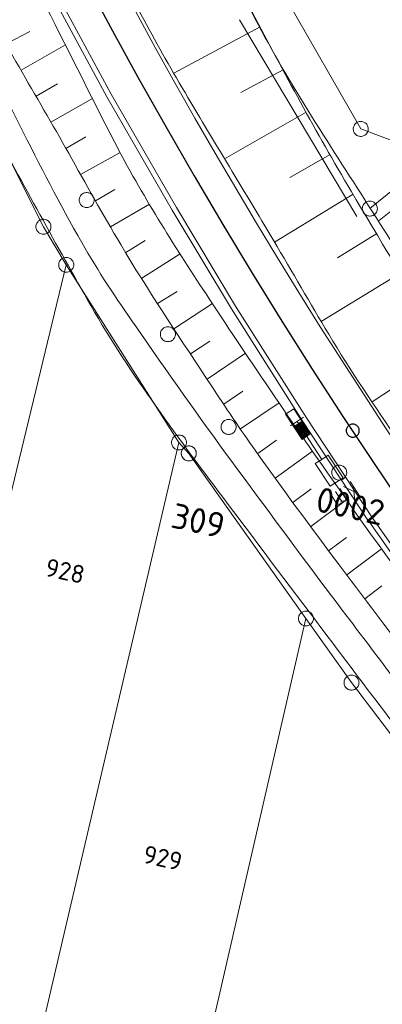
# Model space of a CAD drawing. Header units: metres. Extents: x 3425540 to 3446143, y 5432760 to 5444637.
# Tile 81 of 256: x 3435952 to 3435988, y 5439328 to 5439426. Entities that reach past the tile are written whole.
import ezdxf
from ezdxf.enums import TextEntityAlignment as Align

# ---------------------------------------------------------------- set-up
doc = ezdxf.new("R2010")
doc.units = ezdxf.units.M
for name, color, linetype, lineweight in [('B_Bestand', 9, 'Continuous', 18), ('B_Böschung', 9, 'Continuous', 18), ('B_Flurgrenzen', 9, 'Continuous', 18), ('B_Gleisachse', 9, 'Continuous', 25), ('B_Kilometrierung', 9, 'Continuous', 25), ('Bestand Kabeltröge', 9, 'Continuous', 18), ('Bestand_Neu_Strecke 3443', 9, 'Continuous', 18)]:
    doc.layers.add(name, color=color, linetype=linetype, lineweight=lineweight)
doc.styles.get("Standard").update_dxf_attribs({"font": 'isocpeur.ttf'})

msp = doc.modelspace()

# ---------------------------------------------------------------- linework, layer by layer
at = {"layer": 'B_Bestand'}
for p, q in [((3435980.6, 5439386.514), (3435979.309, 5439385.669)), ((3435979.625, 5439385.568), (3435980.453, 5439386.115)), ((3435985.251, 5439380.106), (3435986.286, 5439378.524)), ((3435984.239, 5439379.398), (3435984.936, 5439378.332)), ((3435985.628, 5439379.107), (3435984.595, 5439379.63)), ((3435985.61, 5439379.557), (3435985.737, 5439378.165))]:
    msp.add_line(p, q, dxfattribs=at)
for points in [[(3435978.798, 5439386.819), (3435980.453, 5439384.317), (3435981.28, 5439384.864), (3435979.626, 5439387.366), (3435978.798, 5439386.819)], [(3435979.756, 5439385.541), (3435980.479, 5439384.448), (3435981.149, 5439384.89), (3435980.426, 5439385.984), (3435979.756, 5439385.541)], [(3435979.887, 5439385.514), (3435980.506, 5439384.578), (3435981.018, 5439384.917), (3435980.4, 5439385.853), (3435979.887, 5439385.514)], [(3435979.954, 5439386.091), (3435982.425, 5439382.314), (3435981.779, 5439381.892), (3435983.257, 5439379.631), (3435984.549, 5439380.476), (3435983.071, 5439382.736), (3435982.425, 5439382.314)], [(3435980.018, 5439385.488), (3435980.533, 5439384.709), (3435980.887, 5439384.944), (3435980.373, 5439385.722), (3435980.018, 5439385.488)], [(3435980.149, 5439385.461), (3435980.559, 5439384.84), (3435980.756, 5439384.971), (3435980.346, 5439385.591), (3435980.149, 5439385.461)], [(3435980.28, 5439385.434), (3435980.586, 5439384.971), (3435980.626, 5439384.997), (3435980.319, 5439385.46), (3435980.28, 5439385.434)], [(3435984.357, 5439378.231), (3435984.377, 5439378.059), (3435984.323, 5439377.931), (3435984.194, 5439377.847), (3435984.108, 5439377.837), (3435984.001, 5439377.859), (3435983.905, 5439377.935), (3435983.335, 5439378.807)], [(3435984.809, 5439378.526), (3435984.829, 5439378.355), (3435984.775, 5439378.227), (3435984.646, 5439378.142), (3435984.592, 5439378.154), (3435984.453, 5439378.155), (3435984.357, 5439378.231), (3435983.787, 5439379.102)]]:
    msp.add_lwpolyline(points, dxfattribs=at)
for points, knots in [([(3436243.48, 5439185.827), (3436242.869, 5439186.295), (3436242.258, 5439186.763), (3436241.647, 5439187.231), (3436240.395, 5439188.19), (3436238.906, 5439188.796), (3436237.476, 5439189.466), (3436235.168, 5439190.549), (3436232.736, 5439191.351), (3436230.475, 5439192.521), (3436224.97, 5439195.37), (3436219.582, 5439198.445), (3436214.088, 5439201.312), (3436207.498, 5439204.752), (3436200.694, 5439207.8), (3436194.245, 5439211.5), (3436191.09, 5439213.31), (3436187.939, 5439215.127), (3436184.786, 5439216.939), (3436181.112, 5439219.051), (3436177.436, 5439221.159), (3436173.763, 5439223.272), (3436169.942, 5439225.471), (3436166.278, 5439227.933), (3436162.59, 5439230.35), (3436159.323, 5439232.491), (3436156.065, 5439234.642), (3436152.833, 5439236.833), (3436149.199, 5439239.297), (3436145.591, 5439241.798), (3436141.995, 5439244.317), (3436136.531, 5439248.145), (3436131.118, 5439252.04), (3436125.758, 5439256.014), (3436121.065, 5439259.494), (3436116.454, 5439263.078), (3436111.905, 5439266.744), (3436108.909, 5439269.159), (3436105.949, 5439271.614), (3436103, 5439274.085), (3436098.586, 5439277.785), (3436094.213, 5439281.528), (3436089.89, 5439285.336), (3436085.88, 5439288.868), (3436081.967, 5439292.503), (3436078.197, 5439296.289), (3436075.665, 5439298.832), (3436073.17, 5439301.407), (3436070.698, 5439304.007), (3436067.006, 5439307.89), (3436063.374, 5439311.83), (3436059.675, 5439315.705), (3436056.098, 5439319.452), (3436052.374, 5439323.056), (3436048.801, 5439326.806), (3436044.967, 5439330.83), (3436041.229, 5439334.94), (3436037.502, 5439339.063), (3436033.973, 5439342.967), (3436030.513, 5439346.925), (3436027.075, 5439350.91), (3436023.264, 5439355.329), (3436019.551, 5439359.824), (3436016.069, 5439364.512), (3436011.085, 5439371.224), (3436006.39, 5439378.119), (3436001.768, 5439385.076), (3435996.807, 5439392.544), (3435991.931, 5439400.054), (3435987.11, 5439407.613), (3435983.061, 5439413.963), (3435978.851, 5439420.231), (3435975.434, 5439426.942), (3435972.075, 5439433.538), (3435968.857, 5439440.194), (3435965.601, 5439446.836), (3435963.135, 5439451.866), (3435960.398, 5439456.773), (3435958.237, 5439461.941), (3435956.405, 5439466.321), (3435954.574, 5439470.701), (3435952.742, 5439475.081)], [0, 0, 0, 0, 0.0055, 0.0055, 0.0055, 0.016774, 0.016774, 0.016774, 0.034971, 0.034971, 0.034971, 0.079272, 0.079272, 0.079272, 0.13241, 0.13241, 0.13241, 0.158404, 0.158404, 0.158404, 0.188689, 0.188689, 0.188689, 0.220198, 0.220198, 0.220198, 0.248105, 0.248105, 0.248105, 0.279482, 0.279482, 0.279482, 0.327155, 0.327155, 0.327155, 0.368899, 0.368899, 0.368899, 0.396392, 0.396392, 0.396392, 0.437548, 0.437548, 0.437548, 0.475716, 0.475716, 0.475716, 0.501352, 0.501352, 0.501352, 0.539643, 0.539643, 0.539643, 0.576663, 0.576663, 0.576663, 0.616376, 0.616376, 0.616376, 0.653974, 0.653974, 0.653974, 0.695657, 0.695657, 0.695657, 0.755328, 0.755328, 0.755328, 0.819374, 0.819374, 0.819374, 0.873171, 0.873171, 0.873171, 0.926037, 0.926037, 0.926037, 0.96607, 0.96607, 0.96607, 1, 1, 1, 1]), ([(3436241.291, 5439164.688), (3436239.995, 5439165.728), (3436238.698, 5439166.767), (3436237.402, 5439167.806), (3436235.418, 5439169.397), (3436233.322, 5439170.837), (3436231.217, 5439172.274), (3436228.849, 5439173.891), (3436226.43, 5439175.416), (3436223.887, 5439176.742), (3436221.929, 5439177.763), (3436219.948, 5439178.721), (3436217.931, 5439179.607), (3436214.69, 5439181.031), (3436211.451, 5439182.458), (3436208.195, 5439183.846), (3436205.677, 5439184.919), (3436203.157, 5439185.987), (3436200.636, 5439187.054), (3436197.704, 5439188.295), (3436194.743, 5439189.464), (3436191.816, 5439190.72), (3436188.614, 5439192.095), (3436185.523, 5439193.711), (3436182.424, 5439195.304), (3436178.124, 5439197.515), (3436173.808, 5439199.692), (3436169.597, 5439202.064), (3436166.711, 5439203.69), (3436163.829, 5439205.322), (3436160.946, 5439206.953), (3436156.095, 5439209.699), (3436151.242, 5439212.439), (3436146.4, 5439215.202), (3436141.854, 5439217.796), (3436137.499, 5439220.707), (3436133.114, 5439223.566), (3436128.659, 5439226.471), (3436124.222, 5439229.395), (3436119.827, 5439232.388), (3436116.631, 5439234.565), (3436113.467, 5439236.784), (3436110.321, 5439239.033), (3436107.388, 5439241.13), (3436104.48, 5439243.259), (3436101.616, 5439245.45), (3436098.497, 5439247.836), (3436095.421, 5439250.273), (3436092.375, 5439252.75), (3436088.187, 5439256.157), (3436084.031, 5439259.598), (3436079.891, 5439263.062), (3436075.611, 5439266.643), (3436071.364, 5439270.257), (3436067.177, 5439273.947), (3436064.014, 5439276.735), (3436060.948, 5439279.627), (3436057.9, 5439282.54), (3436052.759, 5439287.454), (3436047.654, 5439292.396), (3436042.701, 5439297.499), (3436039.37, 5439300.931), (3436036.081, 5439304.399), (3436032.851, 5439307.924), (3436029.673, 5439311.392), (3436026.516, 5439314.879), (3436023.343, 5439318.351), (3436020.609, 5439321.343), (3436017.8, 5439324.263), (3436015.097, 5439327.287), (3436011.271, 5439331.568), (3436007.895, 5439336.223), (3436004.445, 5439340.808), (3436001.244, 5439345.062), (3435998.067, 5439349.333), (3435994.858, 5439353.58), (3435991.046, 5439358.626), (3435987.214, 5439363.657), (3435983.404, 5439368.704), (3435980.049, 5439373.148), (3435976.746, 5439377.629), (3435973.439, 5439382.109), (3435970.154, 5439386.56), (3435966.986, 5439391.091), (3435963.818, 5439395.629), (3435961.929, 5439398.335), (3435960.092, 5439401.076), (3435958.455, 5439403.945), (3435956.267, 5439407.779), (3435954.248, 5439411.692), (3435952.271, 5439415.632), (3435950.149, 5439419.862), (3435948.154, 5439424.154), (3435945.97, 5439428.35), (3435945.118, 5439429.987), (3435944.267, 5439431.623), (3435943.415, 5439433.259)], [0, 0, 0, 0, 0.012174, 0.012174, 0.012174, 0.030809, 0.030809, 0.030809, 0.051775, 0.051775, 0.051775, 0.067917, 0.067917, 0.067917, 0.093851, 0.093851, 0.093851, 0.113906, 0.113906, 0.113906, 0.137234, 0.137234, 0.137234, 0.162759, 0.162759, 0.162759, 0.198171, 0.198171, 0.198171, 0.22244, 0.22244, 0.22244, 0.263281, 0.263281, 0.263281, 0.301624, 0.301624, 0.301624, 0.340577, 0.340577, 0.340577, 0.368904, 0.368904, 0.368904, 0.395316, 0.395316, 0.395316, 0.424078, 0.424078, 0.424078, 0.463625, 0.463625, 0.463625, 0.504502, 0.504502, 0.504502, 0.535386, 0.535386, 0.535386, 0.58747, 0.58747, 0.58747, 0.622498, 0.622498, 0.622498, 0.656962, 0.656962, 0.656962, 0.686659, 0.686659, 0.686659, 0.728698, 0.728698, 0.728698, 0.767702, 0.767702, 0.767702, 0.814037, 0.814037, 0.814037, 0.854831, 0.854831, 0.854831, 0.895359, 0.895359, 0.895359, 0.919526, 0.919526, 0.919526, 0.951819, 0.951819, 0.951819, 0.986484, 0.986484, 0.986484, 1, 1, 1, 1]), ([(3436252.509, 5439148.589), (3436251.555, 5439150.041), (3436250.6, 5439151.492), (3436249.646, 5439152.943), (3436248.013, 5439155.426), (3436245.343, 5439157.042), (3436243.118, 5439159.015), (3436241.254, 5439160.668), (3436239.395, 5439162.317), (3436237.506, 5439163.942), (3436235.547, 5439165.628), (3436233.52, 5439167.213), (3436231.435, 5439168.753), (3436228.501, 5439170.921), (3436225.44, 5439172.904), (3436222.158, 5439174.482), (3436219.242, 5439175.884), (3436216.299, 5439177.196), (3436213.339, 5439178.492), (3436210.485, 5439179.742), (3436207.628, 5439180.975), (3436204.749, 5439182.159), (3436202.036, 5439183.275), (3436199.067, 5439183.708), (3436196.388, 5439184.909), (3436192.613, 5439186.601), (3436188.903, 5439188.42), (3436185.198, 5439190.258), (3436178.801, 5439193.431), (3436172.408, 5439196.59), (3436166.071, 5439199.882), (3436158.784, 5439203.667), (3436151.668, 5439207.749), (3436144.654, 5439212.027), (3436136.854, 5439216.784), (3436129.166, 5439221.691), (3436121.662, 5439226.892), (3436118.396, 5439229.156), (3436115.157, 5439231.453), (3436111.927, 5439233.767), (3436108.083, 5439236.521), (3436104.23, 5439239.257), (3436100.473, 5439242.131), (3436097.229, 5439244.613), (3436094.099, 5439247.235), (3436090.997, 5439249.889), (3436086.408, 5439253.815), (3436081.828, 5439257.749), (3436077.253, 5439261.69), (3436072.966, 5439265.383), (3436068.681, 5439269.076), (3436064.424, 5439272.804), (3436060.684, 5439276.08), (3436057.115, 5439279.543), (3436053.543, 5439283.002), (3436049.463, 5439286.953), (3436045.417, 5439290.934), (3436041.436, 5439294.984), (3436037.763, 5439298.722), (3436034.12, 5439302.486), (3436030.556, 5439306.327), (3436027.246, 5439309.894), (3436023.977, 5439313.496), (3436020.706, 5439317.098), (3436017.779, 5439320.322), (3436014.861, 5439323.552), (3436012, 5439326.837), (3436009.693, 5439329.487), (3436007.503, 5439332.236), (3436005.386, 5439335.037), (3436001.867, 5439339.692), (3435998.37, 5439344.363), (3435994.849, 5439349.015), (3435990.917, 5439354.21), (3435986.984, 5439359.403), (3435983.052, 5439364.598), (3435979.689, 5439369.042), (3435976.342, 5439373.497), (3435972.994, 5439377.952), (3435968.195, 5439384.337), (3435963.34, 5439390.724), (3435959.365, 5439397.659), (3435955.911, 5439403.686), (3435952.602, 5439409.781), (3435949.286, 5439415.877), (3435946.996, 5439420.088), (3435944.705, 5439424.298), (3435942.415, 5439428.508)], [0, 0, 0, 0, 0.012229, 0.012229, 0.012229, 0.033152, 0.033152, 0.033152, 0.050678, 0.050678, 0.050678, 0.068857, 0.068857, 0.068857, 0.094445, 0.094445, 0.094445, 0.117181, 0.117181, 0.117181, 0.1391, 0.1391, 0.1391, 0.159756, 0.159756, 0.159756, 0.188863, 0.188863, 0.188863, 0.239112, 0.239112, 0.239112, 0.296893, 0.296893, 0.296893, 0.361146, 0.361146, 0.361146, 0.389115, 0.389115, 0.389115, 0.422399, 0.422399, 0.422399, 0.45114, 0.45114, 0.45114, 0.493653, 0.493653, 0.493653, 0.533487, 0.533487, 0.533487, 0.568485, 0.568485, 0.568485, 0.60846, 0.60846, 0.60846, 0.645346, 0.645346, 0.645346, 0.6796, 0.6796, 0.6796, 0.710257, 0.710257, 0.710257, 0.73498, 0.73498, 0.73498, 0.77606, 0.77606, 0.77606, 0.821928, 0.821928, 0.821928, 0.861163, 0.861163, 0.861163, 0.917394, 0.917394, 0.917394, 0.966255, 0.966255, 0.966255, 1, 1, 1, 1])]:
    msp.add_open_spline(points, degree=3, knots=knots, dxfattribs=at)
at = {"layer": 'B_Böschung'}
for p, q in [((3435950.987, 5439423.804), (3435953.262, 5439424.999)), ((3435976.282, 5439425.452), (3435967.653, 5439420.853)), ((3435952.396, 5439421.155), (3435956.817, 5439423.666)), ((3435978.563, 5439421.189), (3435974.337, 5439418.929)), ((3435953.888, 5439418.552), (3435956.027, 5439419.776)), ((3435955.379, 5439415.949), (3435959.525, 5439418.324)), ((3435980.871, 5439416.94), (3435972.712, 5439412.317)), ((3435956.871, 5439413.346), (3435958.877, 5439414.495)), ((3435958.342, 5439410.731), (3435962.29, 5439412.949)), ((3435983.266, 5439412.739), (3435979.24, 5439410.445)), ((3435959.811, 5439408.115), (3435961.755, 5439409.238)), ((3435985.548, 5439408.76), (3435977.706, 5439403.998)), ((3435961.314, 5439405.52), (3435965.23, 5439407.787)), ((3435987.942, 5439404.846), (3435983.993, 5439402.433)), ((3435962.846, 5439402.941), (3435964.773, 5439404.139)), ((3435964.439, 5439400.399), (3435968.29, 5439402.81)), ((3435990.335, 5439400.932), (3435982.375, 5439396.065)), ((3435966.033, 5439397.857), (3435967.974, 5439399.074)), ((3435967.665, 5439395.34), (3435971.508, 5439397.856)), ((3435969.314, 5439392.834), (3435971.241, 5439394.1)), ((3435970.966, 5439390.329), (3435974.804, 5439392.91)), ((3435995.197, 5439393.153), (3435987.461, 5439388.044)), ((3435972.642, 5439387.842), (3435974.558, 5439389.132)), ((3435974.319, 5439385.354), (3435978.173, 5439387.952)), ((3435976.029, 5439382.89), (3435977.915, 5439384.238)), ((3435977.782, 5439380.455), (3435981.494, 5439383.125)), ((3435979.536, 5439378.021), (3435981.361, 5439379.372)), ((3435981.325, 5439375.613), (3435984.911, 5439378.276)), ((3435983.114, 5439373.205), (3435984.882, 5439374.518)), ((3435984.914, 5439370.805), (3435988.378, 5439373.412)), ((3435986.721, 5439368.409), (3435988.425, 5439369.693))]:
    msp.add_line(p, q, dxfattribs=at)
for points, knots in [([(3435952.762, 5439475.241), (3435954.644, 5439470.74), (3435956.526, 5439466.238), (3435958.408, 5439461.736), (3435963.392, 5439449.815), (3435969.515, 5439438.412), (3435975.487, 5439426.938), (3435978.63, 5439420.9), (3435981.891, 5439414.946), (3435985.352, 5439409.081), (3435990.916, 5439399.652), (3435996.728, 5439390.401), (3436003.001, 5439381.433), (3436007.301, 5439375.285), (3436011.743, 5439369.26), (3436016.213, 5439363.238), (3436020.651, 5439357.259), (3436024.816, 5439351.056), (3436029.803, 5439345.525), (3436036.539, 5439338.055), (3436043.43, 5439330.745), (3436050.27, 5439323.378), (3436058.139, 5439314.903), (3436065.489, 5439305.914), (3436073.917, 5439297.996), (3436081.747, 5439290.64), (3436089.576, 5439283.284), (3436097.406, 5439275.928)], [0, 0, 0, 0, 0.058907, 0.058907, 0.058907, 0.214902, 0.214902, 0.214902, 0.297001, 0.297001, 0.297001, 0.429002, 0.429002, 0.429002, 0.519492, 0.519492, 0.519492, 0.609337, 0.609337, 0.609337, 0.730694, 0.730694, 0.730694, 0.870299, 0.870299, 0.870299, 1, 1, 1, 1]), ([(3435948.938, 5439457.872), (3435949.957, 5439455.685), (3435950.977, 5439453.498), (3435951.996, 5439451.31), (3435954.472, 5439445.997), (3435957.127, 5439440.77), (3435959.782, 5439435.541), (3435962.463, 5439430.261), (3435965.186, 5439425.001), (3435968.185, 5439419.895), (3435971.289, 5439414.611), (3435974.502, 5439409.394), (3435977.631, 5439404.126), (3435979.472, 5439401.026), (3435981.266, 5439397.899), (3435983.119, 5439394.804), (3435985.315, 5439391.137), (3435987.736, 5439387.615), (3435990.139, 5439384.078), (3435994.042, 5439378.333), (3435997.994, 5439372.635), (3436002.248, 5439367.142), (3436005.141, 5439363.406), (3436008.163, 5439359.784), (3436011.229, 5439356.193), (3436015.392, 5439351.318), (3436019.713, 5439346.582), (3436023.866, 5439341.701), (3436027.864, 5439337.002), (3436031.554, 5439332.047), (3436035.545, 5439327.336), (3436039.851, 5439322.253), (3436044.314, 5439317.314), (3436048.989, 5439312.564), (3436052.74, 5439308.753), (3436056.558, 5439305.023), (3436060.477, 5439301.391), (3436064.388, 5439297.766), (3436068.312, 5439294.159), (3436072.284, 5439290.602), (3436076.753, 5439286.6), (3436081.294, 5439282.683), (3436085.782, 5439278.701), (3436086.649, 5439277.931), (3436087.497, 5439277.143), (3436088.336, 5439276.339), (3436088.762, 5439275.931), (3436089.118, 5439275.457), (3436089.485, 5439274.998), (3436089.706, 5439274.722), (3436089.81, 5439274.364), (3436090.059, 5439274.104), (3436090.283, 5439273.87), (3436090.556, 5439273.711), (3436090.825, 5439273.529), (3436091.219, 5439273.264), (3436091.571, 5439272.827), (3436092.038, 5439272.827), (3436093.059, 5439272.827), (3436094.08, 5439272.827), (3436095.101, 5439272.827)], [0, 0, 0, 0, 0.030285, 0.030285, 0.030285, 0.103855, 0.103855, 0.103855, 0.17815, 0.17815, 0.17815, 0.255047, 0.255047, 0.255047, 0.3003, 0.3003, 0.3003, 0.353926, 0.353926, 0.353926, 0.441022, 0.441022, 0.441022, 0.500263, 0.500263, 0.500263, 0.580699, 0.580699, 0.580699, 0.658148, 0.658148, 0.658148, 0.741705, 0.741705, 0.741705, 0.808744, 0.808744, 0.808744, 0.875652, 0.875652, 0.875652, 0.950932, 0.950932, 0.950932, 0.965485, 0.965485, 0.965485, 0.972872, 0.972872, 0.972872, 0.977317, 0.977317, 0.977317, 0.981324, 0.981324, 0.981324, 0.987186, 0.987186, 0.987186, 1, 1, 1, 1]), ([(3435946.017, 5439444.656), (3435947.258, 5439442.261), (3435948.498, 5439439.866), (3435949.739, 5439437.471), (3435951.301, 5439434.456), (3435952.853, 5439431.436), (3435954.41, 5439428.418), (3435956.882, 5439423.626), (3435959.243, 5439418.779), (3435961.724, 5439413.989), (3435964.44, 5439408.745), (3435967.613, 5439403.753), (3435970.865, 5439398.821), (3435974.351, 5439393.535), (3435977.87, 5439388.283), (3435981.508, 5439383.104), (3435984.15, 5439379.343), (3435986.796, 5439375.588), (3435989.486, 5439371.861), (3435991.017, 5439369.74), (3435992.562, 5439367.63), (3435994.121, 5439365.528), (3435998.2, 5439360.028), (3436002.334, 5439354.572), (3436006.551, 5439349.176), (3436011.453, 5439342.903), (3436016.476, 5439336.732), (3436021.522, 5439330.574), (3436024.245, 5439327.251), (3436026.984, 5439323.944), (3436029.794, 5439320.694), (3436032.401, 5439317.679), (3436035.081, 5439314.73), (3436037.772, 5439311.789), (3436040.953, 5439308.312), (3436044.155, 5439304.858), (3436047.428, 5439301.466), (3436051.898, 5439296.835), (3436056.464, 5439292.305), (3436061.099, 5439287.839), (3436064.859, 5439284.216), (3436068.654, 5439280.634), (3436072.483, 5439277.083), (3436075.642, 5439274.154), (3436078.821, 5439271.248), (3436082.053, 5439268.398), (3436086.61, 5439264.379), (3436091.241, 5439260.451), (3436095.918, 5439256.572), (3436099.549, 5439253.561), (3436103.219, 5439250.601), (3436106.894, 5439247.643), (3436110.946, 5439244.382), (3436114.991, 5439241.116), (3436119.203, 5439238.056), (3436124.541, 5439234.178), (3436130.097, 5439230.637), (3436135.623, 5439227.04), (3436141.572, 5439223.168), (3436147.507, 5439219.289), (3436153.575, 5439215.604), (3436160.857, 5439211.182), (3436168.3, 5439207.054), (3436175.78, 5439202.978), (3436180.547, 5439200.381), (3436185.325, 5439197.815), (3436190.18, 5439195.386), (3436198.919, 5439191.014), (3436207.731, 5439186.811), (3436216.601, 5439182.713), (3436219.62, 5439181.318), (3436222.657, 5439179.971), (3436225.699, 5439178.625), (3436229.364, 5439177.004), (3436233.046, 5439175.448), (3436236.792, 5439174.003), (3436238.49, 5439173.349), (3436240.228, 5439172.807), (3436241.997, 5439172.397), (3436242.982, 5439172.169), (3436243.967, 5439171.941), (3436244.952, 5439171.712)], [0, 0, 0, 0, 0.019513, 0.019513, 0.019513, 0.044078, 0.044078, 0.044078, 0.083087, 0.083087, 0.083087, 0.125792, 0.125792, 0.125792, 0.171564, 0.171564, 0.171564, 0.204808, 0.204808, 0.204808, 0.223733, 0.223733, 0.223733, 0.273264, 0.273264, 0.273264, 0.330844, 0.330844, 0.330844, 0.361916, 0.361916, 0.361916, 0.390748, 0.390748, 0.390748, 0.424833, 0.424833, 0.424833, 0.47138, 0.47138, 0.47138, 0.509147, 0.509147, 0.509147, 0.54031, 0.54031, 0.54031, 0.584255, 0.584255, 0.584255, 0.618374, 0.618374, 0.618374, 0.655997, 0.655997, 0.655997, 0.703678, 0.703678, 0.703678, 0.755005, 0.755005, 0.755005, 0.816602, 0.816602, 0.816602, 0.855857, 0.855857, 0.855857, 0.926519, 0.926519, 0.926519, 0.950571, 0.950571, 0.950571, 0.97955, 0.97955, 0.97955, 0.992685, 0.992685, 0.992685, 1, 1, 1, 1]), ([(3435944.37, 5439437.277), (3435945.442, 5439434.942), (3435946.515, 5439432.607), (3435947.587, 5439430.272), (3435950.35, 5439424.255), (3435953.909, 5439418.637), (3435957.149, 5439412.86), (3435958.861, 5439409.809), (3435960.545, 5439406.745), (3435962.344, 5439403.742), (3435965.021, 5439399.274), (3435967.913, 5439394.946), (3435970.783, 5439390.6), (3435972.251, 5439388.377), (3435973.712, 5439386.151), (3435975.249, 5439383.974), (3435978.017, 5439380.053), (3435980.861, 5439376.19), (3435983.745, 5439372.355), (3435988.087, 5439366.582), (3435992.436, 5439360.815), (3435996.832, 5439355.082), (3436002.71, 5439347.417), (3436008.637, 5439339.792), (3436014.562, 5439332.163), (3436017.056, 5439328.952), (3436019.587, 5439325.773), (3436022.145, 5439322.61), (3436026.658, 5439317.029), (3436031.48, 5439311.718), (3436036.417, 5439306.5), (3436042.47, 5439300.103), (3436048.643, 5439293.843), (3436055.117, 5439287.882), (3436059.202, 5439284.12), (3436063.33, 5439280.415), (3436067.482, 5439276.728), (3436076.581, 5439268.649), (3436085.745, 5439260.662), (3436094.977, 5439252.729), (3436100.452, 5439248.024), (3436105.997, 5439243.372), (3436112.015, 5439239.38), (3436118.682, 5439234.958), (3436125.53, 5439230.839), (3436132.236, 5439226.492), (3436137.731, 5439222.93), (3436143.162, 5439219.27), (3436148.677, 5439215.73), (3436155.575, 5439211.302), (3436162.731, 5439207.314), (3436169.963, 5439203.438), (3436182.057, 5439196.956), (3436194.362, 5439190.993), (3436206.809, 5439185.215), (3436215.41, 5439181.223), (3436224.035, 5439177.34), (3436232.952, 5439174.113), (3436235.259, 5439173.278), (3436237.599, 5439172.573), (3436239.939, 5439171.833), (3436240.634, 5439171.614), (3436241.327, 5439171.41), (3436242.035, 5439171.226), (3436242.469, 5439171.114), (3436242.929, 5439171.129), (3436243.372, 5439171.165), (3436243.66, 5439171.188), (3436243.964, 5439171.217), (3436244.223, 5439171.347), (3436244.466, 5439171.469), (3436244.709, 5439171.591), (3436244.952, 5439171.712)], [0, 0, 0, 0, 0.018715, 0.018715, 0.018715, 0.066943, 0.066943, 0.066943, 0.092421, 0.092421, 0.092421, 0.130339, 0.130339, 0.130339, 0.149739, 0.149739, 0.149739, 0.184685, 0.184685, 0.184685, 0.237298, 0.237298, 0.237298, 0.307648, 0.307648, 0.307648, 0.337259, 0.337259, 0.337259, 0.389512, 0.389512, 0.389512, 0.453578, 0.453578, 0.453578, 0.494007, 0.494007, 0.494007, 0.582612, 0.582612, 0.582612, 0.635161, 0.635161, 0.635161, 0.693378, 0.693378, 0.693378, 0.741085, 0.741085, 0.741085, 0.800762, 0.800762, 0.800762, 0.90056, 0.90056, 0.90056, 0.969517, 0.969517, 0.969517, 0.987361, 0.987361, 0.987361, 0.992658, 0.992658, 0.992658, 0.995908, 0.995908, 0.995908, 0.998021, 0.998021, 0.998021, 1, 1, 1, 1])]:
    msp.add_open_spline(points, degree=3, knots=knots, dxfattribs=at)
at = {"layer": 'B_Flurgrenzen'}
for p, q in [((3435978.777, 5439428.428), (3435986.321, 5439415.286)), ((3435986.321, 5439415.286), (3435991.133, 5439413.465)), ((3435951.485, 5439411.81), (3435954.628, 5439405.523)), ((3435987.228, 5439407.33), (3435989.832, 5439409.431)), ((3435954.628, 5439405.523), (3435956.903, 5439401.728)), ((3435956.903, 5439401.728), (3435940.021, 5439332.103)), ((3435956.903, 5439401.728), (3435968.167, 5439384.006)), ((3435968.167, 5439384.006), (3435952.271, 5439316.177)), ((3435968.167, 5439384.006), (3435969.142, 5439382.922)), ((3435969.142, 5439382.922), (3435980.847, 5439366.445)), ((3435980.847, 5439366.445), (3435965.364, 5439299.297)), ((3435980.847, 5439366.445), (3435985.398, 5439360.049)), ((3435985.398, 5439360.049), (3435999.677, 5439341.256))]:
    msp.add_line(p, q, dxfattribs=at)
for points in [[(3435987.053, 5439415.125), (3435987.067, 5439415.218), (3435987.069, 5439415.308), (3435987.061, 5439415.407), (3435987.038, 5439415.497), (3435987.003, 5439415.583), (3435986.962, 5439415.671), (3435986.912, 5439415.748), (3435986.849, 5439415.817), (3435986.778, 5439415.881), (3435986.698, 5439415.929), (3435986.617, 5439415.971), (3435986.527, 5439416.003), (3435986.435, 5439416.023), (3435986.34, 5439416.032), (3435986.248, 5439416.028), (3435986.155, 5439416.018), (3435986.064, 5439415.99), (3435985.978, 5439415.955), (3435985.901, 5439415.905), (3435985.826, 5439415.843), (3435985.758, 5439415.78), (3435985.7, 5439415.708), (3435985.65, 5439415.622), (3435985.614, 5439415.539), (3435985.588, 5439415.448), (3435985.573, 5439415.355), (3435985.571, 5439415.264), (3435985.58, 5439415.166), (3435985.602, 5439415.076), (3435985.638, 5439414.99), (3435985.679, 5439414.902), (3435985.728, 5439414.825), (3435985.792, 5439414.756), (3435985.862, 5439414.692), (3435985.942, 5439414.644), (3435986.024, 5439414.602), (3435986.113, 5439414.57), (3435986.206, 5439414.55), (3435986.301, 5439414.541), (3435986.392, 5439414.545), (3435986.485, 5439414.554), (3435986.576, 5439414.583), (3435986.662, 5439414.618), (3435986.74, 5439414.667), (3435986.814, 5439414.73), (3435986.883, 5439414.793), (3435986.941, 5439414.865), (3435986.99, 5439414.951), (3435987.026, 5439415.034), (3435987.053, 5439415.125)], [(3435959.696, 5439408.184), (3435959.69, 5439408.278), (3435959.672, 5439408.367), (3435959.643, 5439408.462), (3435959.602, 5439408.544), (3435959.548, 5439408.621), (3435959.489, 5439408.698), (3435959.424, 5439408.763), (3435959.348, 5439408.816), (3435959.265, 5439408.863), (3435959.176, 5439408.893), (3435959.088, 5439408.916), (3435958.993, 5439408.928), (3435958.899, 5439408.928), (3435958.804, 5439408.916), (3435958.716, 5439408.893), (3435958.627, 5439408.863), (3435958.544, 5439408.816), (3435958.468, 5439408.763), (3435958.403, 5439408.698), (3435958.344, 5439408.621), (3435958.29, 5439408.544), (3435958.249, 5439408.462), (3435958.22, 5439408.367), (3435958.202, 5439408.278), (3435958.196, 5439408.184), (3435958.202, 5439408.09), (3435958.22, 5439408.001), (3435958.249, 5439407.906), (3435958.29, 5439407.824), (3435958.344, 5439407.747), (3435958.403, 5439407.67), (3435958.468, 5439407.605), (3435958.544, 5439407.552), (3435958.627, 5439407.505), (3435958.716, 5439407.475), (3435958.804, 5439407.452), (3435958.899, 5439407.44), (3435958.993, 5439407.44), (3435959.088, 5439407.452), (3435959.176, 5439407.475), (3435959.265, 5439407.505), (3435959.348, 5439407.552), (3435959.424, 5439407.605), (3435959.489, 5439407.67), (3435959.548, 5439407.747), (3435959.602, 5439407.824), (3435959.643, 5439407.906), (3435959.672, 5439408.001), (3435959.69, 5439408.09), (3435959.696, 5439408.184)], [(3435987.978, 5439407.33), (3435987.972, 5439407.424), (3435987.954, 5439407.513), (3435987.925, 5439407.608), (3435987.884, 5439407.69), (3435987.83, 5439407.767), (3435987.771, 5439407.844), (3435987.706, 5439407.909), (3435987.63, 5439407.962), (3435987.547, 5439408.009), (3435987.458, 5439408.039), (3435987.37, 5439408.062), (3435987.275, 5439408.074), (3435987.181, 5439408.074), (3435987.086, 5439408.062), (3435986.998, 5439408.039), (3435986.909, 5439408.009), (3435986.826, 5439407.962), (3435986.75, 5439407.909), (3435986.685, 5439407.844), (3435986.626, 5439407.767), (3435986.572, 5439407.69), (3435986.531, 5439407.608), (3435986.502, 5439407.513), (3435986.484, 5439407.424), (3435986.478, 5439407.33), (3435986.484, 5439407.236), (3435986.502, 5439407.147), (3435986.531, 5439407.052), (3435986.572, 5439406.97), (3435986.626, 5439406.893), (3435986.685, 5439406.816), (3435986.75, 5439406.751), (3435986.826, 5439406.698), (3435986.909, 5439406.651), (3435986.998, 5439406.621), (3435987.086, 5439406.598), (3435987.181, 5439406.586), (3435987.275, 5439406.586), (3435987.37, 5439406.598), (3435987.458, 5439406.621), (3435987.547, 5439406.651), (3435987.63, 5439406.698), (3435987.706, 5439406.751), (3435987.771, 5439406.816), (3435987.83, 5439406.893), (3435987.884, 5439406.97), (3435987.925, 5439407.052), (3435987.954, 5439407.147), (3435987.972, 5439407.236), (3435987.978, 5439407.33)], [(3435955.378, 5439405.523), (3435955.372, 5439405.617), (3435955.354, 5439405.706), (3435955.325, 5439405.801), (3435955.284, 5439405.883), (3435955.23, 5439405.96), (3435955.171, 5439406.037), (3435955.106, 5439406.102), (3435955.03, 5439406.155), (3435954.947, 5439406.202), (3435954.858, 5439406.232), (3435954.77, 5439406.255), (3435954.675, 5439406.267), (3435954.581, 5439406.267), (3435954.486, 5439406.255), (3435954.398, 5439406.232), (3435954.309, 5439406.202), (3435954.226, 5439406.155), (3435954.15, 5439406.102), (3435954.085, 5439406.037), (3435954.026, 5439405.96), (3435953.972, 5439405.883), (3435953.931, 5439405.801), (3435953.902, 5439405.706), (3435953.884, 5439405.617), (3435953.878, 5439405.523), (3435953.884, 5439405.429), (3435953.902, 5439405.34), (3435953.931, 5439405.245), (3435953.972, 5439405.163), (3435954.026, 5439405.086), (3435954.085, 5439405.009), (3435954.15, 5439404.944), (3435954.226, 5439404.891), (3435954.309, 5439404.844), (3435954.398, 5439404.814), (3435954.486, 5439404.791), (3435954.581, 5439404.779), (3435954.675, 5439404.779), (3435954.77, 5439404.791), (3435954.858, 5439404.814), (3435954.947, 5439404.844), (3435955.03, 5439404.891), (3435955.106, 5439404.944), (3435955.171, 5439405.009), (3435955.23, 5439405.086), (3435955.284, 5439405.163), (3435955.325, 5439405.245), (3435955.354, 5439405.34), (3435955.372, 5439405.429), (3435955.378, 5439405.523)], [(3435957.653, 5439401.728), (3435957.647, 5439401.822), (3435957.629, 5439401.911), (3435957.6, 5439402.006), (3435957.559, 5439402.088), (3435957.505, 5439402.165), (3435957.446, 5439402.242), (3435957.381, 5439402.307), (3435957.305, 5439402.36), (3435957.222, 5439402.407), (3435957.133, 5439402.437), (3435957.045, 5439402.46), (3435956.95, 5439402.472), (3435956.856, 5439402.472), (3435956.761, 5439402.46), (3435956.673, 5439402.437), (3435956.584, 5439402.407), (3435956.501, 5439402.36), (3435956.425, 5439402.307), (3435956.36, 5439402.242), (3435956.301, 5439402.165), (3435956.247, 5439402.088), (3435956.206, 5439402.006), (3435956.177, 5439401.911), (3435956.159, 5439401.822), (3435956.153, 5439401.728), (3435956.159, 5439401.634), (3435956.177, 5439401.545), (3435956.206, 5439401.45), (3435956.247, 5439401.368), (3435956.301, 5439401.291), (3435956.36, 5439401.214), (3435956.425, 5439401.149), (3435956.501, 5439401.096), (3435956.584, 5439401.049), (3435956.673, 5439401.019), (3435956.761, 5439400.996), (3435956.856, 5439400.984), (3435956.95, 5439400.984), (3435957.045, 5439400.996), (3435957.133, 5439401.019), (3435957.222, 5439401.049), (3435957.305, 5439401.096), (3435957.381, 5439401.149), (3435957.446, 5439401.214), (3435957.505, 5439401.291), (3435957.559, 5439401.368), (3435957.6, 5439401.45), (3435957.629, 5439401.545), (3435957.647, 5439401.634), (3435957.653, 5439401.728)], [(3435967.808, 5439394.807), (3435967.802, 5439394.901), (3435967.784, 5439394.99), (3435967.755, 5439395.085), (3435967.714, 5439395.167), (3435967.66, 5439395.244), (3435967.601, 5439395.321), (3435967.536, 5439395.386), (3435967.46, 5439395.439), (3435967.377, 5439395.486), (3435967.288, 5439395.516), (3435967.2, 5439395.539), (3435967.105, 5439395.551), (3435967.011, 5439395.551), (3435966.916, 5439395.539), (3435966.828, 5439395.516), (3435966.739, 5439395.486), (3435966.656, 5439395.439), (3435966.58, 5439395.386), (3435966.515, 5439395.321), (3435966.456, 5439395.244), (3435966.402, 5439395.167), (3435966.361, 5439395.085), (3435966.332, 5439394.99), (3435966.314, 5439394.901), (3435966.308, 5439394.807), (3435966.314, 5439394.713), (3435966.332, 5439394.624), (3435966.361, 5439394.529), (3435966.402, 5439394.447), (3435966.456, 5439394.37), (3435966.515, 5439394.293), (3435966.58, 5439394.228), (3435966.656, 5439394.175), (3435966.739, 5439394.128), (3435966.828, 5439394.098), (3435966.916, 5439394.075), (3435967.011, 5439394.063), (3435967.105, 5439394.063), (3435967.2, 5439394.075), (3435967.288, 5439394.098), (3435967.377, 5439394.128), (3435967.46, 5439394.175), (3435967.536, 5439394.228), (3435967.601, 5439394.293), (3435967.66, 5439394.37), (3435967.714, 5439394.447), (3435967.755, 5439394.529), (3435967.784, 5439394.624), (3435967.802, 5439394.713), (3435967.808, 5439394.807)], [(3435973.868, 5439385.551), (3435973.862, 5439385.645), (3435973.844, 5439385.734), (3435973.815, 5439385.829), (3435973.774, 5439385.911), (3435973.72, 5439385.988), (3435973.661, 5439386.065), (3435973.596, 5439386.13), (3435973.52, 5439386.183), (3435973.437, 5439386.23), (3435973.348, 5439386.26), (3435973.26, 5439386.283), (3435973.165, 5439386.295), (3435973.071, 5439386.295), (3435972.976, 5439386.283), (3435972.888, 5439386.26), (3435972.799, 5439386.23), (3435972.716, 5439386.183), (3435972.64, 5439386.13), (3435972.575, 5439386.065), (3435972.516, 5439385.988), (3435972.462, 5439385.911), (3435972.421, 5439385.829), (3435972.392, 5439385.734), (3435972.374, 5439385.645), (3435972.368, 5439385.551), (3435972.374, 5439385.457), (3435972.392, 5439385.368), (3435972.421, 5439385.273), (3435972.462, 5439385.191), (3435972.516, 5439385.114), (3435972.575, 5439385.037), (3435972.64, 5439384.972), (3435972.716, 5439384.919), (3435972.799, 5439384.872), (3435972.888, 5439384.842), (3435972.976, 5439384.819), (3435973.071, 5439384.807), (3435973.165, 5439384.807), (3435973.26, 5439384.819), (3435973.348, 5439384.842), (3435973.437, 5439384.872), (3435973.52, 5439384.919), (3435973.596, 5439384.972), (3435973.661, 5439385.037), (3435973.72, 5439385.114), (3435973.774, 5439385.191), (3435973.815, 5439385.273), (3435973.844, 5439385.368), (3435973.862, 5439385.457), (3435973.868, 5439385.551)], [(3435968.917, 5439384.006), (3435968.911, 5439384.1), (3435968.893, 5439384.189), (3435968.864, 5439384.284), (3435968.823, 5439384.366), (3435968.769, 5439384.443), (3435968.71, 5439384.52), (3435968.645, 5439384.585), (3435968.569, 5439384.638), (3435968.486, 5439384.685), (3435968.397, 5439384.715), (3435968.309, 5439384.738), (3435968.214, 5439384.75), (3435968.12, 5439384.75), (3435968.025, 5439384.738), (3435967.937, 5439384.715), (3435967.848, 5439384.685), (3435967.765, 5439384.638), (3435967.689, 5439384.585), (3435967.624, 5439384.52), (3435967.565, 5439384.443), (3435967.511, 5439384.366), (3435967.47, 5439384.284), (3435967.441, 5439384.189), (3435967.423, 5439384.1), (3435967.417, 5439384.006), (3435967.423, 5439383.912), (3435967.441, 5439383.823), (3435967.47, 5439383.728), (3435967.511, 5439383.646), (3435967.565, 5439383.569), (3435967.624, 5439383.492), (3435967.689, 5439383.427), (3435967.765, 5439383.374), (3435967.848, 5439383.327), (3435967.937, 5439383.297), (3435968.025, 5439383.274), (3435968.12, 5439383.262), (3435968.214, 5439383.262), (3435968.309, 5439383.274), (3435968.397, 5439383.297), (3435968.486, 5439383.327), (3435968.569, 5439383.374), (3435968.645, 5439383.427), (3435968.71, 5439383.492), (3435968.769, 5439383.569), (3435968.823, 5439383.646), (3435968.864, 5439383.728), (3435968.893, 5439383.823), (3435968.911, 5439383.912), (3435968.917, 5439384.006)], [(3435969.892, 5439382.922), (3435969.886, 5439383.016), (3435969.868, 5439383.105), (3435969.839, 5439383.2), (3435969.798, 5439383.282), (3435969.744, 5439383.359), (3435969.685, 5439383.436), (3435969.62, 5439383.501), (3435969.544, 5439383.554), (3435969.461, 5439383.601), (3435969.372, 5439383.631), (3435969.284, 5439383.654), (3435969.189, 5439383.666), (3435969.095, 5439383.666), (3435969, 5439383.654), (3435968.912, 5439383.631), (3435968.823, 5439383.601), (3435968.74, 5439383.554), (3435968.664, 5439383.501), (3435968.599, 5439383.436), (3435968.54, 5439383.359), (3435968.486, 5439383.282), (3435968.445, 5439383.2), (3435968.416, 5439383.105), (3435968.398, 5439383.016), (3435968.392, 5439382.922), (3435968.398, 5439382.828), (3435968.416, 5439382.739), (3435968.445, 5439382.644), (3435968.486, 5439382.562), (3435968.54, 5439382.485), (3435968.599, 5439382.408), (3435968.664, 5439382.343), (3435968.74, 5439382.29), (3435968.823, 5439382.243), (3435968.912, 5439382.213), (3435969, 5439382.19), (3435969.095, 5439382.178), (3435969.189, 5439382.178), (3435969.284, 5439382.19), (3435969.372, 5439382.213), (3435969.461, 5439382.243), (3435969.544, 5439382.29), (3435969.62, 5439382.343), (3435969.685, 5439382.408), (3435969.744, 5439382.485), (3435969.798, 5439382.562), (3435969.839, 5439382.644), (3435969.868, 5439382.739), (3435969.886, 5439382.828), (3435969.892, 5439382.922)], [(3435969.875, 5439382.761), (3435969.889, 5439382.854), (3435969.891, 5439382.944), (3435969.883, 5439383.043), (3435969.86, 5439383.133), (3435969.825, 5439383.219), (3435969.784, 5439383.307), (3435969.734, 5439383.384), (3435969.671, 5439383.453), (3435969.6, 5439383.517), (3435969.52, 5439383.565), (3435969.439, 5439383.607), (3435969.349, 5439383.639), (3435969.257, 5439383.659), (3435969.162, 5439383.668), (3435969.07, 5439383.664), (3435968.977, 5439383.654), (3435968.886, 5439383.626), (3435968.8, 5439383.591), (3435968.723, 5439383.541), (3435968.648, 5439383.479), (3435968.58, 5439383.416), (3435968.522, 5439383.344), (3435968.472, 5439383.258), (3435968.436, 5439383.175), (3435968.41, 5439383.084), (3435968.395, 5439382.991), (3435968.393, 5439382.9), (3435968.402, 5439382.802), (3435968.424, 5439382.712), (3435968.46, 5439382.626), (3435968.501, 5439382.538), (3435968.55, 5439382.461), (3435968.614, 5439382.392), (3435968.684, 5439382.328), (3435968.764, 5439382.28), (3435968.846, 5439382.238), (3435968.935, 5439382.206), (3435969.028, 5439382.186), (3435969.123, 5439382.177), (3435969.214, 5439382.181), (3435969.307, 5439382.19), (3435969.398, 5439382.219), (3435969.484, 5439382.254), (3435969.562, 5439382.303), (3435969.636, 5439382.366), (3435969.705, 5439382.429), (3435969.763, 5439382.501), (3435969.812, 5439382.587), (3435969.848, 5439382.67), (3435969.875, 5439382.761)], [(3435984.905, 5439380.835), (3435984.919, 5439380.928), (3435984.921, 5439381.018), (3435984.913, 5439381.117), (3435984.89, 5439381.207), (3435984.855, 5439381.293), (3435984.814, 5439381.381), (3435984.764, 5439381.458), (3435984.701, 5439381.527), (3435984.63, 5439381.591), (3435984.55, 5439381.639), (3435984.469, 5439381.681), (3435984.379, 5439381.713), (3435984.287, 5439381.733), (3435984.192, 5439381.742), (3435984.1, 5439381.738), (3435984.007, 5439381.728), (3435983.916, 5439381.7), (3435983.83, 5439381.665), (3435983.753, 5439381.615), (3435983.678, 5439381.553), (3435983.61, 5439381.49), (3435983.552, 5439381.418), (3435983.502, 5439381.332), (3435983.466, 5439381.249), (3435983.44, 5439381.158), (3435983.425, 5439381.065), (3435983.423, 5439380.974), (3435983.432, 5439380.876), (3435983.454, 5439380.786), (3435983.49, 5439380.7), (3435983.531, 5439380.612), (3435983.58, 5439380.535), (3435983.644, 5439380.466), (3435983.714, 5439380.402), (3435983.794, 5439380.354), (3435983.876, 5439380.312), (3435983.965, 5439380.28), (3435984.058, 5439380.26), (3435984.153, 5439380.251), (3435984.244, 5439380.255), (3435984.337, 5439380.264), (3435984.428, 5439380.293), (3435984.514, 5439380.328), (3435984.592, 5439380.378), (3435984.666, 5439380.44), (3435984.735, 5439380.503), (3435984.793, 5439380.575), (3435984.842, 5439380.661), (3435984.878, 5439380.744), (3435984.905, 5439380.835)], [(3435981.597, 5439366.445), (3435981.591, 5439366.539), (3435981.573, 5439366.628), (3435981.544, 5439366.723), (3435981.503, 5439366.805), (3435981.449, 5439366.882), (3435981.39, 5439366.959), (3435981.325, 5439367.024), (3435981.249, 5439367.077), (3435981.166, 5439367.124), (3435981.077, 5439367.154), (3435980.989, 5439367.177), (3435980.894, 5439367.189), (3435980.8, 5439367.189), (3435980.705, 5439367.177), (3435980.617, 5439367.154), (3435980.528, 5439367.124), (3435980.445, 5439367.077), (3435980.369, 5439367.024), (3435980.304, 5439366.959), (3435980.245, 5439366.882), (3435980.191, 5439366.805), (3435980.15, 5439366.723), (3435980.121, 5439366.628), (3435980.103, 5439366.539), (3435980.097, 5439366.445), (3435980.103, 5439366.351), (3435980.121, 5439366.262), (3435980.15, 5439366.167), (3435980.191, 5439366.085), (3435980.245, 5439366.008), (3435980.304, 5439365.931), (3435980.369, 5439365.866), (3435980.445, 5439365.813), (3435980.528, 5439365.766), (3435980.617, 5439365.736), (3435980.705, 5439365.713), (3435980.8, 5439365.701), (3435980.894, 5439365.701), (3435980.989, 5439365.713), (3435981.077, 5439365.736), (3435981.166, 5439365.766), (3435981.249, 5439365.813), (3435981.325, 5439365.866), (3435981.39, 5439365.931), (3435981.449, 5439366.008), (3435981.503, 5439366.085), (3435981.544, 5439366.167), (3435981.573, 5439366.262), (3435981.591, 5439366.351), (3435981.597, 5439366.445)], [(3435986.148, 5439360.049), (3435986.142, 5439360.143), (3435986.124, 5439360.232), (3435986.095, 5439360.327), (3435986.054, 5439360.409), (3435986, 5439360.486), (3435985.941, 5439360.563), (3435985.876, 5439360.628), (3435985.8, 5439360.681), (3435985.717, 5439360.728), (3435985.628, 5439360.758), (3435985.54, 5439360.781), (3435985.445, 5439360.793), (3435985.351, 5439360.793), (3435985.256, 5439360.781), (3435985.168, 5439360.758), (3435985.079, 5439360.728), (3435984.996, 5439360.681), (3435984.92, 5439360.628), (3435984.855, 5439360.563), (3435984.796, 5439360.486), (3435984.742, 5439360.409), (3435984.701, 5439360.327), (3435984.672, 5439360.232), (3435984.654, 5439360.143), (3435984.648, 5439360.049), (3435984.654, 5439359.955), (3435984.672, 5439359.866), (3435984.701, 5439359.771), (3435984.742, 5439359.689), (3435984.796, 5439359.612), (3435984.855, 5439359.535), (3435984.92, 5439359.47), (3435984.996, 5439359.417), (3435985.079, 5439359.37), (3435985.168, 5439359.34), (3435985.256, 5439359.317), (3435985.351, 5439359.305), (3435985.445, 5439359.305), (3435985.54, 5439359.317), (3435985.628, 5439359.34), (3435985.717, 5439359.37), (3435985.8, 5439359.417), (3435985.876, 5439359.47), (3435985.941, 5439359.535), (3435986, 5439359.612), (3435986.054, 5439359.689), (3435986.095, 5439359.771), (3435986.124, 5439359.866), (3435986.142, 5439359.955), (3435986.148, 5439360.049)]]:
    msp.add_lwpolyline(points, dxfattribs=at)
at = {"layer": 'B_Gleisachse'}
msp.add_arc((3436444.766, 5439687.842), 550.005, 193.46994, 269.09501, dxfattribs=at)
at = {"layer": 'B_Kilometrierung'}
msp.add_lwpolyline([(3435986.175, 5439385.191), (3435986.17, 5439385.273), (3435986.155, 5439385.355), (3435986.129, 5439385.432), (3435986.093, 5439385.503), (3435986.052, 5439385.575), (3435986.001, 5439385.636), (3435985.94, 5439385.693), (3435985.873, 5439385.739), (3435985.801, 5439385.78), (3435985.725, 5439385.81), (3435985.648, 5439385.831), (3435985.566, 5439385.841), (3435985.484, 5439385.841), (3435985.402, 5439385.831), (3435985.325, 5439385.81), (3435985.249, 5439385.78), (3435985.177, 5439385.739), (3435985.11, 5439385.693), (3435985.049, 5439385.636), (3435984.998, 5439385.575), (3435984.957, 5439385.503), (3435984.921, 5439385.432), (3435984.895, 5439385.355), (3435984.88, 5439385.273), (3435984.875, 5439385.191), (3435984.88, 5439385.109), (3435984.895, 5439385.027), (3435984.921, 5439384.95), (3435984.957, 5439384.879), (3435984.998, 5439384.807), (3435985.049, 5439384.746), (3435985.11, 5439384.689), (3435985.177, 5439384.643), (3435985.249, 5439384.602), (3435985.325, 5439384.572), (3435985.402, 5439384.551), (3435985.484, 5439384.541), (3435985.566, 5439384.541), (3435985.648, 5439384.551), (3435985.725, 5439384.572), (3435985.801, 5439384.602), (3435985.873, 5439384.643), (3435985.94, 5439384.689), (3435986.001, 5439384.746), (3435986.052, 5439384.807), (3435986.093, 5439384.879), (3435986.129, 5439384.95), (3435986.155, 5439385.027), (3435986.17, 5439385.109), (3435986.175, 5439385.191)], dxfattribs=at)
at = {"layer": 'Bestand Kabeltröge'}
for p, q in [((3435955.876, 5439428.934), (3435961.39, 5439418.74)), ((3435955.436, 5439428.696), (3435960.95, 5439418.502)), ((3435974.2, 5439426.167), (3435985.941, 5439406.559)), ((3435960.954, 5439418.496), (3435967.491, 5439407.181)), ((3435961.386, 5439418.746), (3435967.923, 5439407.431)), ((3435988.17, 5439406.163), (3435990.774, 5439408.264)), ((3435967.921, 5439407.435), (3435973.826, 5439397.588)), ((3435967.493, 5439407.177), (3435973.398, 5439397.33)), ((3435973.823, 5439397.593), (3435980.892, 5439386.467)), ((3435973.401, 5439397.325), (3435980.47, 5439386.199)), ((3435980.472, 5439386.195), (3435987.108, 5439376.153)), ((3435980.89, 5439386.471), (3435987.526, 5439376.429)), ((3435987.113, 5439376.147), (3435996.37, 5439363.012)), ((3435987.521, 5439376.435), (3435996.778, 5439363.3))]:
    msp.add_line(p, q, dxfattribs=at)
at = {"layer": 'Bestand_Neu_Strecke 3443', "linetype": 'Continuous', "lineweight": 15}
msp.add_arc((3436444.766, 5439687.842), 547.105, 193.46994, 248.02281, dxfattribs=at)

# ---------------------------------------------------------------- texts
at = {"layer": 'B_Bestand'}
for s, rotation, p in [('0002', 347.53508, (3435981.677, 5439377.179)), ('309', 347.53495, (3435967.226, 5439375.557))]:
    msp.add_text(s, height=2.5, rotation=rotation, dxfattribs=at).set_placement(p)
at = {"layer": 'B_Flurgrenzen'}
for s, p in [('928', (3435956.793, 5439371.185)), ('929', (3435966.548, 5439342.566))]:
    msp.add_text(s, height=1.8, rotation=347.53495, dxfattribs=at).set_placement(p, align=Align.MIDDLE)

doc.saveas('drawing.dxf')
